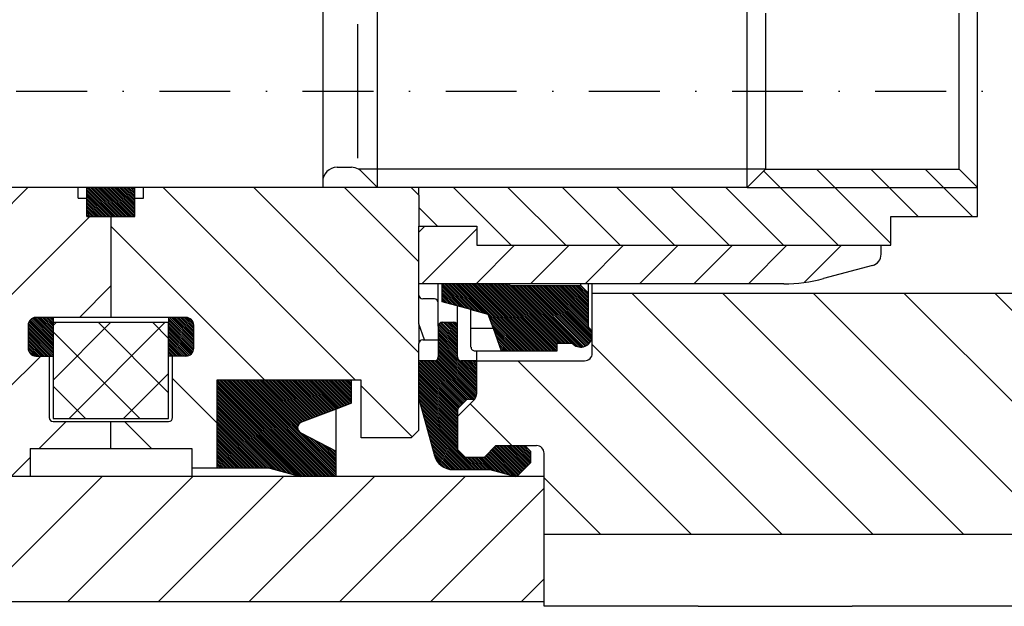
# Model space of a CAD drawing. Extents: x -727 to -307, y 210 to 507.
# Tile 7 of 9: x -458 to -382, y 358 to 404. Entities that reach past the tile are written whole.
import ezdxf

# ---------------------------------------------------------------- set-up
doc = ezdxf.new("R2010")
doc.units = 0
doc.linetypes.add('DASHDOT', pattern=[11.052632, 5.526316, -2.763158, 0, -2.763158])
doc.layers.get('0').update_dxf_attribs({"linetype": 'CONTINUOUS'})
doc.layers.add('1', color=7, linetype='CONTINUOUS')

# ---------------------------------------------------------------- blocks, each defined once
blk = doc.blocks.new('*X5')
at = {"layer": '1', "color": 2}
for p, q in [((-405.593, 426.807), (-417.125, 438.338)), ((-405.593, 433.878), (-410.054, 438.338)), ((-402.983, 438.338), (-402.983, 438.338)), ((-395.912, 438.338), (-395.912, 438.338)), ((-367.193, 416.691), (-388.841, 438.338)), ((-373.193, 429.762), (-381.77, 438.338)), ((-373.193, 436.833), (-374.699, 438.338)), ((-367.193, 409.62), (-393.593, 436.02)), ((-407.611, 421.753), (-417.593, 431.736)), ((-378.608, 413.964), (-393.593, 428.949)), ((-414.682, 421.753), (-418.742, 425.814)), ((-421.753, 421.753), (-424.343, 424.343)), ((-367.193, 423.762), (-367.895, 424.463)), ((-385.679, 413.964), (-393.593, 421.878)), ((-392.75, 413.964), (-396.875, 418.088)), ((-367.193, 402.549), (-373.193, 408.549)), ((-367.193, 395.478), (-373.193, 401.478)), ((-367.193, 388.407), (-373.193, 394.407)), ((-367.193, 381.336), (-373.193, 387.336)), ((-367.193, 374.264), (-375.807, 382.878)), ((-391.998, 363.713), (-410.747, 382.463)), ((-384.927, 363.713), (-403.676, 382.463)), ((-377.856, 363.713), (-396.605, 382.463)), ((-373.193, 366.122), (-389.534, 382.463)), ((-371.963, 371.963), (-382.463, 382.463)), ((-399.069, 363.713), (-413.839, 378.484)), ((-406.14, 363.713), (-419.64, 377.213)), ((-420.111, 370.613), (-423.352, 373.855)), ((-413.211, 363.713), (-417.593, 368.096))]:
    blk.add_line(p, q, dxfattribs=at)
blk = doc.blocks.new('*X6')
at = {"layer": '1', "color": 2}
for p, q in [((-399.199, 390.713), (-400.484, 391.998)), ((-394.956, 390.713), (-396.381, 392.138)), ((-390.713, 390.713), (-392.138, 392.138)), ((-386.471, 390.713), (-387.896, 392.138))]:
    blk.add_line(p, q, dxfattribs=at)
blk = doc.blocks.new('*X22')
at = {"color": 2}
for p, q in [((-435.671, 368.213), (-443.093, 375.635)), ((-435.813, 368.213), (-443.093, 375.494)), ((-435.954, 368.213), (-443.093, 375.353)), ((-436.096, 368.213), (-443.093, 375.211)), ((-435.53, 368.213), (-443.03, 375.713)), ((-435.389, 368.213), (-442.889, 375.713)), ((-435.247, 368.213), (-442.747, 375.713)), ((-435.106, 368.213), (-442.606, 375.713)), ((-434.964, 368.213), (-442.464, 375.713)), ((-434.823, 368.213), (-442.323, 375.713)), ((-434.681, 368.213), (-442.181, 375.713)), ((-434.54, 368.213), (-442.04, 375.713)), ((-434.399, 368.213), (-441.899, 375.713)), ((-434.257, 368.213), (-441.757, 375.713)), ((-434.116, 368.213), (-441.616, 375.713)), ((-433.974, 368.213), (-441.474, 375.713)), ((-433.833, 368.213), (-441.333, 375.713)), ((-433.793, 368.315), (-441.191, 375.713)), ((-433.793, 368.456), (-441.05, 375.713)), ((-433.793, 368.598), (-440.909, 375.713)), ((-433.793, 368.739), (-440.767, 375.713)), ((-436.772, 371.86), (-440.626, 375.713)), ((-436.794, 372.023), (-440.484, 375.713)), ((-436.772, 372.142), (-440.343, 375.713)), ((-436.727, 372.239), (-440.202, 375.713)), ((-436.664, 372.318), (-440.06, 375.713)), ((-436.586, 372.381), (-439.919, 375.713)), ((-436.491, 372.427), (-439.777, 375.713)), ((-436.388, 372.466), (-439.636, 375.713)), ((-436.286, 372.505), (-439.494, 375.713)), ((-436.184, 372.544), (-439.353, 375.713)), ((-436.081, 372.583), (-439.212, 375.713)), ((-435.979, 372.622), (-439.07, 375.713)), ((-435.877, 372.661), (-438.929, 375.713)), ((-435.774, 372.7), (-438.787, 375.713)), ((-435.672, 372.739), (-438.646, 375.713)), ((-435.57, 372.778), (-438.504, 375.713)), ((-435.467, 372.817), (-438.363, 375.713)), ((-435.365, 372.857), (-438.222, 375.713)), ((-435.262, 372.896), (-438.08, 375.713)), ((-435.16, 372.935), (-437.939, 375.713)), ((-435.058, 372.974), (-437.797, 375.713)), ((-434.955, 373.013), (-437.656, 375.713)), ((-434.853, 373.052), (-437.515, 375.713)), ((-434.751, 373.091), (-437.373, 375.713)), ((-434.648, 373.13), (-437.232, 375.713)), ((-434.546, 373.169), (-437.09, 375.713)), ((-434.443, 373.208), (-436.949, 375.713)), ((-434.341, 373.247), (-436.807, 375.713)), ((-434.239, 373.286), (-436.666, 375.713)), ((-434.136, 373.325), (-436.525, 375.713)), ((-434.034, 373.364), (-436.383, 375.713)), ((-433.932, 373.403), (-436.242, 375.713)), ((-433.829, 373.442), (-436.1, 375.713)), ((-433.727, 373.481), (-435.959, 375.713)), ((-433.625, 373.52), (-435.817, 375.713)), ((-433.522, 373.56), (-435.676, 375.713)), ((-433.42, 373.599), (-435.535, 375.713)), ((-433.317, 373.638), (-435.393, 375.713)), ((-433.215, 373.677), (-435.252, 375.713)), ((-433.113, 373.716), (-435.11, 375.713)), ((-433.01, 373.755), (-434.969, 375.713)), ((-432.908, 373.794), (-434.828, 375.713)), ((-432.806, 373.833), (-434.686, 375.713)), ((-432.703, 373.872), (-434.545, 375.713)), ((-432.601, 373.911), (-434.403, 375.713)), ((-432.593, 374.045), (-434.262, 375.713)), ((-432.593, 374.186), (-434.12, 375.713)), ((-432.593, 374.328), (-433.979, 375.713)), ((-432.593, 374.469), (-433.838, 375.713)), ((-432.593, 374.611), (-433.696, 375.713)), ((-432.593, 374.752), (-433.555, 375.713)), ((-432.593, 374.893), (-433.413, 375.713)), ((-432.593, 375.035), (-433.272, 375.713)), ((-432.593, 375.176), (-433.13, 375.713)), ((-432.593, 375.318), (-432.989, 375.713)), ((-432.593, 375.459), (-432.848, 375.713)), ((-432.593, 375.601), (-432.706, 375.713)), ((-436.237, 368.213), (-443.093, 375.07)), ((-436.379, 368.213), (-443.093, 374.928)), ((-436.52, 368.213), (-443.093, 374.787)), ((-436.691, 368.243), (-443.093, 374.645)), ((-436.884, 368.295), (-443.093, 374.504)), ((-437.078, 368.347), (-443.093, 374.363)), ((-437.271, 368.399), (-443.093, 374.221)), ((-437.464, 368.45), (-443.093, 374.08)), ((-437.657, 368.502), (-443.093, 373.938)), ((-437.85, 368.554), (-443.093, 373.797)), ((-438.044, 368.606), (-443.093, 373.655)), ((-438.237, 368.657), (-443.093, 373.514)), ((-438.43, 368.709), (-443.093, 373.373)), ((-438.623, 368.761), (-443.093, 373.231)), ((-438.816, 368.813), (-443.093, 373.09)), ((-438.996, 368.851), (-443.093, 372.948)), ((-439.138, 368.851), (-443.093, 372.807)), ((-439.279, 368.851), (-443.093, 372.666)), ((-439.421, 368.851), (-443.093, 372.524)), ((-439.562, 368.851), (-443.093, 372.383)), ((-439.704, 368.851), (-443.093, 372.241)), ((-439.845, 368.851), (-443.093, 372.1)), ((-439.986, 368.851), (-443.093, 371.958)), ((-440.128, 368.851), (-443.093, 371.817)), ((-440.269, 368.851), (-443.093, 371.676)), ((-440.411, 368.851), (-443.093, 371.534)), ((-440.552, 368.851), (-443.093, 371.393)), ((-440.693, 368.851), (-443.093, 371.251)), ((-433.793, 368.881), (-436.473, 371.56)), ((-433.793, 369.022), (-436.177, 371.406)), ((-433.793, 369.164), (-435.882, 371.252)), ((-440.835, 368.851), (-443.093, 371.11)), ((-440.976, 368.851), (-443.093, 370.968)), ((-441.118, 368.851), (-443.093, 370.827)), ((-441.259, 368.851), (-443.093, 370.686)), ((-441.401, 368.851), (-443.093, 370.544)), ((-433.793, 369.305), (-435.587, 371.098)), ((-433.793, 369.446), (-435.291, 370.945)), ((-433.793, 369.588), (-434.996, 370.791)), ((-433.793, 369.729), (-434.701, 370.637)), ((-433.793, 369.871), (-434.405, 370.483)), ((-441.542, 368.851), (-443.093, 370.403)), ((-441.683, 368.851), (-443.093, 370.261)), ((-441.825, 368.851), (-443.093, 370.12)), ((-441.966, 368.851), (-443.093, 369.979)), ((-442.108, 368.851), (-443.093, 369.837)), ((-433.793, 370.012), (-434.11, 370.329)), ((-433.793, 370.153), (-433.815, 370.175)), ((-442.249, 368.851), (-443.093, 369.696)), ((-442.391, 368.851), (-443.093, 369.554)), ((-442.532, 368.851), (-443.093, 369.413)), ((-442.673, 368.851), (-443.093, 369.271)), ((-442.815, 368.851), (-443.093, 369.13)), ((-442.956, 368.851), (-443.093, 368.989))]:
    blk.add_line(p, q, dxfattribs=at)
blk = doc.blocks.new('*X23')
at = {"color": 2}
for p, q in [((-455.843, 378.769), (-457.547, 380.473)), ((-455.843, 378.91), (-457.459, 380.526)), ((-455.843, 379.052), (-457.357, 380.566)), ((-455.843, 379.193), (-457.237, 380.587)), ((-455.843, 379.334), (-457.097, 380.588)), ((-455.843, 379.476), (-456.956, 380.588)), ((-455.843, 379.617), (-456.815, 380.588)), ((-455.843, 379.759), (-456.673, 380.588)), ((-455.843, 379.9), (-456.532, 380.588)), ((-455.843, 380.042), (-456.39, 380.588)), ((-455.843, 380.183), (-456.249, 380.588)), ((-455.843, 380.324), (-456.107, 380.588)), ((-455.843, 380.466), (-455.966, 380.588)), ((-455.843, 378.062), (-457.793, 380.011)), ((-455.843, 377.92), (-457.793, 379.87)), ((-455.843, 377.779), (-457.793, 379.729)), ((-455.843, 378.203), (-457.775, 380.135)), ((-455.843, 378.344), (-457.738, 380.239)), ((-455.843, 378.486), (-457.687, 380.33)), ((-455.843, 378.627), (-457.623, 380.407)), ((-455.843, 377.637), (-457.793, 379.587)), ((-455.936, 377.588), (-457.793, 379.446)), ((-456.077, 377.588), (-457.793, 379.305)), ((-456.219, 377.588), (-457.793, 379.163)), ((-456.36, 377.588), (-457.793, 379.022)), ((-456.502, 377.588), (-457.793, 378.88)), ((-456.643, 377.588), (-457.793, 378.739)), ((-456.784, 377.588), (-457.793, 378.597)), ((-456.926, 377.588), (-457.793, 378.456)), ((-457.067, 377.588), (-457.793, 378.315)), ((-457.209, 377.589), (-457.793, 378.173)), ((-457.38, 377.618), (-457.764, 378.002))]:
    blk.add_line(p, q, dxfattribs=at)
blk = doc.blocks.new('*X24')
at = {"color": 2}
for p, q in [((-444.893, 378.567), (-446.843, 380.517)), ((-444.893, 378.708), (-446.774, 380.588)), ((-444.893, 378.85), (-446.632, 380.588)), ((-444.893, 378.991), (-446.491, 380.588)), ((-444.893, 379.132), (-446.349, 380.588)), ((-444.893, 379.274), (-446.208, 380.588)), ((-444.893, 379.415), (-446.066, 380.588)), ((-444.893, 379.557), (-445.925, 380.588)), ((-444.893, 379.698), (-445.784, 380.588)), ((-444.893, 379.839), (-445.642, 380.588)), ((-444.893, 379.981), (-445.501, 380.588)), ((-444.913, 380.142), (-445.339, 380.568)), ((-444.893, 378.425), (-446.843, 380.375)), ((-444.893, 378.284), (-446.843, 380.234)), ((-444.895, 378.144), (-446.843, 380.092)), ((-444.916, 378.024), (-446.843, 379.951)), ((-444.956, 377.922), (-446.843, 379.81)), ((-445.009, 377.834), (-446.843, 379.668)), ((-445.075, 377.758), (-446.843, 379.527)), ((-445.153, 377.695), (-446.843, 379.385)), ((-445.243, 377.643), (-446.843, 379.244)), ((-445.347, 377.606), (-446.843, 379.103)), ((-445.471, 377.589), (-446.843, 378.961)), ((-445.612, 377.588), (-446.843, 378.82)), ((-445.753, 377.588), (-446.843, 378.678)), ((-445.895, 377.588), (-446.843, 378.537)), ((-446.036, 377.588), (-446.843, 378.395)), ((-446.178, 377.588), (-446.843, 378.254)), ((-446.319, 377.588), (-446.843, 378.113)), ((-446.461, 377.588), (-446.843, 377.971)), ((-446.602, 377.588), (-446.843, 377.83)), ((-446.743, 377.588), (-446.843, 377.688))]:
    blk.add_line(p, q, dxfattribs=at)
blk = doc.blocks.new('*X25')
at = {"color": 2}
for p, q in [((-450.972, 388.463), (-453.218, 390.71)), ((-451.113, 388.463), (-453.218, 390.569)), ((-451.254, 388.463), (-453.218, 390.427)), ((-450.83, 388.463), (-453.08, 390.713)), ((-450.689, 388.463), (-452.939, 390.713)), ((-450.547, 388.463), (-452.797, 390.713)), ((-450.406, 388.463), (-452.656, 390.713)), ((-450.265, 388.463), (-452.515, 390.713)), ((-450.123, 388.463), (-452.373, 390.713)), ((-449.982, 388.463), (-452.232, 390.713)), ((-449.84, 388.463), (-452.09, 390.713)), ((-449.699, 388.463), (-451.949, 390.713)), ((-449.557, 388.463), (-451.807, 390.713)), ((-449.468, 388.516), (-451.666, 390.713)), ((-449.468, 388.657), (-451.525, 390.713)), ((-449.468, 388.799), (-451.383, 390.713)), ((-449.468, 388.94), (-451.242, 390.713)), ((-449.468, 389.081), (-451.1, 390.713)), ((-449.468, 389.223), (-450.959, 390.713)), ((-449.468, 389.364), (-450.817, 390.713)), ((-449.468, 389.506), (-450.676, 390.713)), ((-449.468, 389.647), (-450.535, 390.713)), ((-449.468, 389.789), (-450.393, 390.713)), ((-449.468, 389.93), (-450.252, 390.713)), ((-449.468, 390.071), (-450.11, 390.713)), ((-449.468, 390.213), (-449.969, 390.713)), ((-449.468, 390.354), (-449.828, 390.713)), ((-449.468, 390.496), (-449.686, 390.713)), ((-449.468, 390.637), (-449.545, 390.713)), ((-451.396, 388.463), (-453.218, 390.286)), ((-451.537, 388.463), (-453.218, 390.144)), ((-451.679, 388.463), (-453.218, 390.003)), ((-451.82, 388.463), (-453.218, 389.862)), ((-451.962, 388.463), (-453.218, 389.72)), ((-452.103, 388.463), (-453.218, 389.579)), ((-452.244, 388.463), (-453.218, 389.437)), ((-452.386, 388.463), (-453.218, 389.296)), ((-452.527, 388.463), (-453.218, 389.154)), ((-452.669, 388.463), (-453.218, 389.013)), ((-452.81, 388.463), (-453.218, 388.872)), ((-452.952, 388.463), (-453.218, 388.73)), ((-453.093, 388.463), (-453.218, 388.589))]:
    blk.add_line(p, q, dxfattribs=at)
blk = doc.blocks.new('*X26')
at = {"color": 2}
for p, q in [((-424.343, 378.381), (-425.843, 379.881)), ((-424.343, 378.24), (-425.843, 379.74)), ((-424.343, 378.523), (-425.828, 380.008)), ((-424.343, 378.664), (-425.779, 380.1)), ((-424.343, 378.806), (-425.704, 380.167)), ((-424.343, 378.947), (-425.604, 380.207)), ((-424.343, 379.089), (-425.468, 380.213)), ((-424.343, 379.23), (-425.327, 380.213)), ((-424.343, 379.371), (-425.185, 380.213)), ((-424.343, 379.513), (-425.044, 380.213)), ((-424.343, 379.654), (-424.903, 380.213)), ((-424.343, 379.796), (-424.761, 380.213)), ((-424.344, 379.938), (-424.619, 380.212)), ((-424.343, 378.099), (-425.843, 379.599)), ((-424.343, 377.957), (-425.843, 379.457)), ((-424.343, 377.816), (-425.843, 379.316)), ((-424.343, 377.674), (-425.843, 379.174)), ((-424.343, 377.533), (-425.843, 379.033)), ((-424.277, 377.325), (-425.843, 378.891)), ((-422.843, 375.75), (-425.843, 378.75)), ((-422.843, 375.609), (-425.843, 378.609)), ((-422.843, 375.467), (-425.843, 378.467)), ((-422.843, 375.326), (-425.843, 378.326)), ((-422.843, 375.184), (-425.843, 378.184)), ((-422.864, 374.498), (-425.845, 377.479)), ((-422.843, 375.043), (-425.843, 378.043)), ((-422.843, 374.902), (-425.843, 377.902)), ((-422.843, 374.76), (-425.843, 377.76)), ((-422.845, 374.621), (-425.843, 377.619)), ((-424.006, 373.801), (-427.343, 377.139)), ((-424.076, 373.73), (-427.343, 376.997)), ((-424.147, 373.66), (-427.343, 376.856)), ((-424.218, 373.589), (-427.343, 376.715)), ((-423.935, 373.872), (-427.277, 377.213)), ((-423.864, 373.943), (-427.135, 377.213)), ((-423.794, 374.013), (-426.994, 377.213)), ((-423.723, 374.084), (-426.852, 377.213)), ((-423.65, 374.153), (-426.711, 377.213)), ((-423.556, 374.2), (-426.569, 377.213)), ((-423.428, 374.213), (-426.428, 377.213)), ((-423.287, 374.213), (-426.287, 377.213)), ((-423.145, 374.213), (-426.145, 377.213)), ((-423.004, 374.213), (-426.027, 377.237)), ((-422.945, 374.296), (-425.941, 377.292)), ((-422.899, 374.391), (-425.879, 377.372)), ((-422.843, 375.891), (-424.232, 377.28)), ((-422.843, 376.033), (-424.024, 377.213)), ((-422.843, 376.174), (-423.882, 377.213)), ((-422.843, 376.316), (-423.741, 377.213)), ((-422.843, 376.457), (-423.6, 377.213)), ((-422.843, 376.599), (-423.458, 377.213)), ((-422.843, 376.74), (-423.317, 377.213)), ((-422.843, 376.881), (-423.175, 377.213)), ((-422.843, 377.023), (-423.034, 377.213)), ((-422.843, 377.164), (-422.893, 377.213)), ((-424.286, 373.516), (-427.343, 376.573)), ((-424.332, 373.42), (-427.343, 376.432)), ((-424.343, 373.29), (-427.343, 376.29)), ((-424.343, 373.149), (-427.343, 376.149)), ((-424.343, 373.007), (-427.343, 376.007)), ((-424.343, 372.866), (-427.343, 375.866)), ((-424.343, 372.725), (-427.343, 375.725)), ((-424.343, 372.583), (-427.343, 375.583)), ((-424.343, 372.442), (-427.343, 375.442)), ((-424.343, 372.3), (-427.343, 375.3)), ((-424.343, 372.159), (-427.343, 375.159)), ((-424.343, 372.017), (-427.343, 375.017)), ((-424.343, 371.876), (-427.343, 374.876)), ((-424.343, 371.735), (-427.343, 374.735)), ((-424.343, 371.593), (-427.343, 374.593)), ((-424.343, 371.452), (-427.343, 374.452)), ((-424.343, 371.31), (-427.343, 374.31)), ((-424.343, 371.169), (-427.309, 374.135)), ((-424.343, 371.028), (-427.257, 373.941)), ((-424.343, 370.886), (-427.204, 373.747)), ((-424.343, 370.745), (-427.151, 373.553)), ((-424.343, 370.603), (-427.098, 373.358)), ((-424.343, 370.462), (-427.046, 373.164)), ((-424.343, 370.32), (-426.993, 372.97)), ((-422.903, 368.738), (-426.94, 372.776)), ((-423.044, 368.738), (-426.887, 372.582)), ((-423.186, 368.738), (-426.835, 372.387)), ((-423.327, 368.738), (-426.782, 372.193)), ((-423.468, 368.738), (-426.729, 371.999)), ((-423.61, 368.738), (-426.676, 371.805)), ((-423.751, 368.738), (-426.624, 371.611)), ((-423.893, 368.738), (-426.571, 371.417)), ((-424.034, 368.738), (-426.518, 371.222)), ((-424.176, 368.738), (-426.465, 371.028)), ((-424.317, 368.738), (-426.413, 370.834)), ((-424.458, 368.738), (-426.36, 370.64)), ((-419.409, 368.498), (-421.434, 370.522)), ((-419.339, 368.568), (-421.363, 370.593)), ((-419.268, 368.639), (-421.242, 370.613)), ((-419.197, 368.71), (-421.101, 370.613)), ((-419.126, 368.78), (-420.959, 370.613)), ((-419.056, 368.851), (-420.818, 370.613)), ((-418.985, 368.922), (-420.676, 370.613)), ((-418.914, 368.993), (-420.535, 370.613)), ((-418.844, 369.063), (-420.394, 370.613)), ((-418.773, 369.134), (-420.252, 370.613)), ((-418.702, 369.205), (-420.111, 370.613)), ((-418.643, 369.287), (-419.969, 370.613)), ((-418.643, 369.429), (-419.828, 370.613)), ((-418.643, 369.57), (-419.687, 370.613)), ((-418.643, 369.712), (-419.545, 370.613)), ((-418.643, 369.853), (-419.404, 370.613)), ((-418.643, 369.994), (-419.262, 370.613)), ((-418.643, 370.136), (-419.121, 370.613)), ((-424.6, 368.738), (-426.307, 370.446)), ((-424.742, 368.739), (-426.254, 370.252)), ((-424.896, 368.752), (-426.202, 370.057)), ((-425.072, 368.786), (-426.149, 369.863)), ((-420.982, 368.515), (-422.212, 369.745)), ((-420.789, 368.463), (-422.141, 369.816)), ((-420.596, 368.411), (-422.071, 369.886)), ((-420.403, 368.36), (-422, 369.957)), ((-420.209, 368.308), (-421.929, 370.028)), ((-420.016, 368.256), (-421.859, 370.098)), ((-419.833, 368.214), (-421.788, 370.169)), ((-419.711, 368.233), (-421.717, 370.24)), ((-419.622, 368.286), (-421.646, 370.31)), ((-419.551, 368.356), (-421.576, 370.381)), ((-419.48, 368.427), (-421.505, 370.452)), ((-425.286, 368.859), (-426.076, 369.648)), ((-425.645, 369.076), (-425.859, 369.29)), ((-422.761, 368.738), (-423.734, 369.711)), ((-422.62, 368.738), (-423.593, 369.711)), ((-422.479, 368.738), (-423.451, 369.711)), ((-422.337, 368.738), (-423.31, 369.711)), ((-422.196, 368.738), (-423.168, 369.711)), ((-422.054, 368.738), (-423.027, 369.711)), ((-421.913, 368.738), (-422.886, 369.711)), ((-421.755, 368.722), (-422.744, 369.711)), ((-421.562, 368.67), (-422.603, 369.711)), ((-421.369, 368.618), (-422.461, 369.711)), ((-421.175, 368.567), (-422.32, 369.711))]:
    blk.add_line(p, q, dxfattribs=at)
blk = doc.blocks.new('*X27')
at = {"color": 2}
for p, q in [((-423.757, 381.331), (-425.54, 383.113)), ((-423.95, 381.382), (-425.54, 382.972)), ((-424.143, 381.434), (-425.54, 382.83)), ((-423.564, 381.279), (-425.498, 383.213)), ((-423.371, 381.227), (-425.357, 383.213)), ((-423.177, 381.175), (-425.216, 383.213)), ((-422.984, 381.124), (-425.074, 383.213)), ((-422.791, 381.072), (-424.933, 383.213)), ((-422.598, 381.02), (-424.791, 383.213)), ((-422.405, 380.968), (-424.65, 383.213)), ((-422.212, 380.917), (-424.508, 383.213)), ((-422.018, 380.865), (-424.367, 383.213)), ((-418.995, 377.983), (-424.226, 383.213)), ((-418.854, 377.983), (-424.084, 383.213)), ((-418.712, 377.983), (-423.943, 383.213)), ((-418.571, 377.983), (-423.801, 383.213)), ((-418.429, 377.983), (-423.66, 383.213)), ((-418.288, 377.983), (-423.518, 383.213)), ((-418.147, 377.983), (-423.377, 383.213)), ((-418.005, 377.983), (-423.236, 383.213)), ((-417.864, 377.983), (-423.094, 383.213)), ((-417.722, 377.983), (-422.953, 383.213)), ((-417.581, 377.983), (-422.811, 383.213)), ((-417.439, 377.983), (-422.67, 383.213)), ((-417.298, 377.983), (-422.529, 383.213)), ((-417.157, 377.983), (-422.387, 383.213)), ((-417.015, 377.983), (-422.246, 383.213)), ((-416.874, 377.983), (-422.104, 383.213)), ((-416.732, 377.983), (-421.963, 383.213)), ((-416.591, 377.983), (-421.821, 383.213)), ((-416.587, 378.12), (-421.68, 383.213)), ((-416.587, 378.262), (-421.539, 383.213)), ((-416.587, 378.403), (-421.397, 383.213)), ((-416.587, 378.545), (-421.256, 383.213)), ((-416.484, 378.583), (-421.114, 383.213)), ((-416.342, 378.583), (-420.973, 383.213)), ((-416.201, 378.583), (-420.831, 383.213)), ((-416.059, 378.583), (-420.69, 383.213)), ((-415.918, 378.583), (-420.549, 383.213)), ((-415.777, 378.583), (-420.407, 383.213)), ((-420.261, 383.208), (-420.266, 383.213)), ((-415.635, 378.583), (-420.135, 383.083)), ((-415.494, 378.583), (-419.994, 383.083)), ((-415.153, 378.384), (-419.853, 383.083)), ((-414.932, 378.304), (-419.711, 383.083)), ((-414.77, 378.283), (-419.57, 383.083)), ((-414.634, 378.289), (-419.428, 383.083)), ((-414.515, 378.311), (-419.287, 383.083)), ((-414.408, 378.346), (-419.146, 383.083)), ((-414.312, 378.391), (-419.004, 383.083)), ((-414.224, 378.445), (-418.863, 383.083)), ((-414.145, 378.507), (-418.721, 383.083)), ((-414.074, 378.577), (-418.58, 383.083)), ((-414.01, 378.655), (-418.438, 383.083)), ((-413.955, 378.741), (-418.297, 383.083)), ((-413.909, 378.836), (-418.156, 383.083)), ((-413.872, 378.941), (-418.014, 383.083)), ((-413.848, 379.058), (-417.873, 383.083)), ((-413.84, 379.191), (-417.731, 383.083)), ((-413.855, 379.348), (-417.59, 383.083)), ((-413.92, 379.554), (-417.448, 383.083)), ((-414.139, 379.915), (-417.307, 383.083)), ((-414.139, 380.057), (-417.166, 383.083)), ((-414.139, 380.198), (-417.024, 383.083)), ((-414.139, 380.34), (-416.883, 383.083)), ((-414.139, 380.481), (-416.741, 383.083)), ((-414.139, 380.623), (-416.6, 383.083)), ((-414.139, 380.764), (-416.458, 383.083)), ((-414.139, 380.905), (-416.317, 383.083)), ((-414.139, 381.047), (-416.176, 383.083)), ((-414.139, 381.188), (-416.034, 383.083)), ((-414.139, 381.33), (-415.893, 383.083)), ((-414.139, 381.471), (-415.751, 383.083)), ((-414.139, 381.612), (-415.61, 383.083)), ((-414.139, 381.754), (-415.469, 383.083)), ((-414.139, 381.895), (-415.327, 383.083)), ((-414.139, 382.037), (-415.186, 383.083)), ((-414.139, 382.178), (-415.044, 383.083)), ((-414.139, 382.32), (-414.903, 383.083)), ((-414.139, 382.461), (-414.761, 383.083)), ((-424.337, 381.486), (-425.54, 382.689)), ((-424.53, 381.538), (-425.54, 382.547)), ((-424.723, 381.589), (-425.54, 382.406)), ((-424.916, 381.641), (-425.54, 382.265)), ((-425.109, 381.693), (-425.54, 382.123)), ((-425.302, 381.745), (-425.54, 381.982)), ((-425.496, 381.796), (-425.54, 381.84)), ((-419.136, 377.983), (-421.952, 380.799)), ((-419.278, 377.983), (-421.871, 380.576)), ((-419.419, 377.983), (-421.79, 380.354)), ((-419.561, 377.983), (-421.709, 380.132)), ((-419.702, 377.983), (-421.629, 379.909)), ((-419.844, 377.983), (-421.548, 379.687)), ((-419.985, 377.983), (-421.467, 379.465)), ((-420.126, 377.983), (-421.386, 379.242)), ((-420.268, 377.983), (-421.305, 379.02)), ((-420.409, 377.983), (-421.224, 378.798)), ((-420.551, 377.983), (-421.143, 378.575)), ((-420.692, 377.983), (-421.062, 378.353)), ((-420.834, 377.983), (-420.981, 378.131))]:
    blk.add_line(p, q, dxfattribs=at)
blk = doc.blocks.new('*X35')
at = {"color": 2}
for p, q in [((-461.78, 358.463), (-452.03, 368.213)), ((-454.709, 358.463), (-444.959, 368.213)), ((-447.638, 358.463), (-437.888, 368.213)), ((-440.567, 358.463), (-430.817, 368.213)), ((-433.496, 358.463), (-423.746, 368.213)), ((-426.425, 358.463), (-417.593, 367.295)), ((-419.354, 358.463), (-417.593, 360.224))]:
    blk.add_line(p, q, dxfattribs=at)
blk = doc.blocks.new('*X42')
at = {"color": 2}
for p, q in [((-432.282, 375.713), (-447.282, 390.713)), ((-427.343, 377.846), (-440.211, 390.713)), ((-427.343, 384.917), (-433.14, 390.713)), ((-439.353, 375.713), (-451.343, 387.704)), ((-451.299, 380.588), (-451.343, 380.633)), ((-443.093, 372.383), (-446.543, 375.833)), ((-427.863, 371.294), (-431.843, 375.275)), ((-448.17, 370.388), (-450.27, 372.488))]:
    blk.add_line(p, q, dxfattribs=at)
blk = doc.blocks.new('*X44')
at = {"color": 2}
for p, q in [((-475.343, 387.327), (-471.957, 390.713)), ((-475.343, 380.256), (-464.886, 390.713)), ((-475.343, 373.185), (-457.815, 390.713)), ((-465.743, 375.714), (-452.994, 388.463)), ((-453.798, 380.588), (-451.343, 383.043)), ((-459.593, 374.793), (-456.798, 377.588)), ((-456.927, 370.388), (-454.827, 372.488)), ((-459.102, 368.213), (-457.643, 369.672))]:
    blk.add_line(p, q, dxfattribs=at)
blk = doc.blocks.new('*X48')
at = {"color": 2}
for p, q in [((-427.343, 387.244), (-426.874, 387.713)), ((-427.131, 383.213), (-422.843, 387.501)), ((-422.888, 383.213), (-419.888, 386.213)), ((-418.646, 383.213), (-415.646, 386.213)), ((-414.403, 383.213), (-411.403, 386.213)), ((-410.16, 383.213), (-407.16, 386.213)), ((-405.918, 383.213), (-402.918, 386.213)), ((-401.675, 383.213), (-398.675, 386.213)), ((-397.325, 383.321), (-394.432, 386.213))]:
    blk.add_line(p, q, dxfattribs=at)
blk = doc.blocks.new('*X50')
at = {"color": 2}
for p, q in [((-420.155, 386.213), (-424.655, 390.713)), ((-415.912, 386.213), (-420.412, 390.713)), ((-411.669, 386.213), (-416.169, 390.713)), ((-407.427, 386.213), (-411.927, 390.713)), ((-403.184, 386.213), (-407.684, 390.713)), ((-398.941, 386.213), (-403.441, 390.713)), ((-394.699, 386.213), (-399.199, 390.713)), ((-390.593, 386.351), (-394.956, 390.713)), ((-388.463, 388.463), (-390.713, 390.713)), ((-384.221, 388.463), (-386.471, 390.713)), ((-425.897, 387.713), (-427.343, 389.16))]:
    blk.add_line(p, q, dxfattribs=at)
blk = doc.blocks.new('*X51')
at = {"color": 2}
for p, q in [((-455.843, 379.957), (-455.587, 380.213)), ((-455.843, 375.714), (-451.344, 380.213)), ((-454.602, 372.713), (-447.102, 380.213)), ((-446.843, 374.718), (-452.338, 380.213)), ((-446.843, 378.961), (-448.096, 380.213)), ((-449.081, 372.713), (-455.843, 379.476)), ((-450.359, 372.713), (-446.843, 376.229)), ((-453.324, 372.713), (-455.843, 375.233))]:
    blk.add_line(p, q, dxfattribs=at)

msp = doc.modelspace()

# ---------------------------------------------------------------- linework, layer by layer
at = {"color": 1}
for p, q in [((-434.843, 405.263), (-434.843, 398.213)), ((-430.568, 398.213), (-430.568, 405.713)), ((-401.768, 398.213), (-401.768, 405.713)), ((-383.843, 398.213), (-383.843, 405.713)), ((-400.343, 404.288), (-400.343, 398.213)), ((-385.268, 398.213), (-385.268, 404.288)), ((-434.843, 398.213), (-434.843, 391.163)), ((-430.568, 390.713), (-430.568, 398.213)), ((-401.768, 390.713), (-401.768, 398.213)), ((-400.343, 398.213), (-400.343, 392.138)), ((-385.268, 392.138), (-385.268, 398.213)), ((-383.843, 390.713), (-383.843, 398.213)), ((-433.718, 392.288), (-432.609, 392.288)), ((-431.814, 391.959), (-430.568, 390.713)), ((-400.343, 392.138), (-401.768, 390.713)), ((-401.768, 390.713), (-400.343, 392.138)), ((-400.343, 392.138), (-385.268, 392.138)), ((-383.843, 390.713), (-385.268, 392.138)), ((-453.893, 390.713), (-475.343, 390.713)), ((-453.218, 390.713), (-453.893, 390.713)), ((-453.893, 389.888), (-453.893, 390.713)), ((-449.468, 390.713), (-453.218, 390.713)), ((-453.218, 389.888), (-453.218, 390.713)), ((-449.468, 389.888), (-449.468, 390.713)), ((-448.793, 390.713), (-449.468, 390.713)), ((-448.793, 389.888), (-448.793, 390.713)), ((-434.843, 390.713), (-448.793, 390.713)), ((-434.843, 391.163), (-434.843, 390.713)), ((-430.568, 390.713), (-434.843, 390.713)), ((-427.943, 390.713), (-430.568, 390.713)), ((-427.343, 390.713), (-427.943, 390.713)), ((-427.343, 390.113), (-427.943, 390.713)), ((-427.343, 390.113), (-427.343, 390.713)), ((-401.768, 390.713), (-427.343, 390.713)), ((-383.843, 388.463), (-383.843, 390.713)), ((-453.893, 389.888), (-453.218, 389.888)), ((-453.218, 388.463), (-453.218, 389.888)), ((-449.468, 388.463), (-449.468, 389.888)), ((-449.468, 389.888), (-448.793, 389.888)), ((-427.343, 390.113), (-427.343, 387.713)), ((-453.218, 388.463), (-451.343, 388.463)), ((-451.343, 388.463), (-449.468, 388.463)), ((-451.343, 388.463), (-451.343, 380.588)), ((-390.593, 388.463), (-383.843, 388.463)), ((-390.593, 386.213), (-390.593, 388.463)), ((-427.343, 383.213), (-427.343, 387.713)), ((-427.343, 387.713), (-422.843, 387.713)), ((-422.843, 387.713), (-422.843, 386.213)), ((-422.843, 386.213), (-391.343, 386.213)), ((-391.343, 385.512), (-391.343, 386.213)), ((-391.343, 386.213), (-390.593, 386.213)), ((-392.01, 384.642), (-395.817, 383.622)), ((-425.843, 383.213), (-427.343, 383.213)), ((-427.343, 382.335), (-427.343, 383.213)), ((-425.54, 383.213), (-425.843, 383.213)), ((-425.843, 381.735), (-425.843, 383.213)), ((-420.261, 383.213), (-425.54, 383.213)), ((-425.54, 381.808), (-425.54, 383.213)), ((-414.74, 383.213), (-420.261, 383.213)), ((-420.261, 383.083), (-420.261, 383.213)), ((-420.261, 383.083), (-414.74, 383.083)), ((-414.139, 383.213), (-414.74, 383.213)), ((-414.74, 383.083), (-414.74, 383.213)), ((-414.139, 382.483), (-414.74, 383.083)), ((-413.839, 383.213), (-414.139, 383.213)), ((-414.139, 382.483), (-414.139, 383.213)), ((-413.839, 382.463), (-413.839, 383.213)), ((-398.923, 383.213), (-413.839, 383.213)), ((-427.343, 380.098), (-427.343, 382.335)), ((-426.143, 382.035), (-427.043, 382.035)), ((-414.139, 379.854), (-414.139, 382.483)), ((-413.839, 378.863), (-413.839, 382.463)), ((-401.843, 382.463), (-413.839, 382.463)), ((-397.343, 382.463), (-401.843, 382.463)), ((-377.693, 382.463), (-397.343, 382.463)), ((-425.843, 379.913), (-425.843, 381.735)), ((-423.29, 381.205), (-425.54, 381.808)), ((-424.343, 379.913), (-424.343, 381.472)), ((-455.843, 380.588), (-457.194, 380.588)), ((-451.343, 380.588), (-455.843, 380.588)), ((-455.843, 380.588), (-455.843, 380.213)), ((-446.843, 380.588), (-451.343, 380.588)), ((-445.493, 380.588), (-446.843, 380.588)), ((-446.843, 380.588), (-446.843, 380.213)), ((-423.29, 379.762), (-423.29, 381.205)), ((-423.29, 381.205), (-421.972, 380.852)), ((-421.972, 380.852), (-421.575, 379.762)), ((-457.793, 379.988), (-457.793, 378.188)), ((-455.843, 380.213), (-455.843, 377.588)), ((-455.843, 380.213), (-446.843, 380.213)), ((-446.843, 377.588), (-446.843, 380.213)), ((-444.893, 378.188), (-444.893, 379.988)), ((-427.343, 380.098), (-427.343, 378.553)), ((-426.923, 378.853), (-427.343, 380.098)), ((-425.843, 379.913), (-425.843, 378.853)), ((-425.543, 380.213), (-424.643, 380.213)), ((-424.343, 377.513), (-424.343, 379.913)), ((-423.29, 379.762), (-421.575, 379.762)), ((-423.29, 378.283), (-423.29, 379.762)), ((-421.575, 379.762), (-420.927, 377.983)), ((-427.343, 377.213), (-427.343, 378.553)), ((-427.043, 378.853), (-426.923, 378.853)), ((-426.923, 378.853), (-425.843, 378.853)), ((-425.843, 378.853), (-425.843, 377.513)), ((-416.587, 377.983), (-416.587, 378.583)), ((-416.587, 378.583), (-415.41, 378.583)), ((-413.839, 377.813), (-413.839, 378.863)), ((-457.194, 377.588), (-456.143, 377.588)), ((-456.143, 377.588), (-455.843, 377.588)), ((-456.143, 377.588), (-456.143, 372.788)), ((-455.843, 377.588), (-455.843, 372.713)), ((-446.543, 377.588), (-446.843, 377.588)), ((-446.843, 372.713), (-446.843, 377.588)), ((-445.493, 377.588), (-446.543, 377.588)), ((-446.543, 372.788), (-446.543, 377.588)), ((-422.99, 377.983), (-422.843, 377.983)), ((-422.843, 377.983), (-420.927, 377.983)), ((-422.843, 377.213), (-422.843, 377.983)), ((-422.843, 377.213), (-422.843, 377.983)), ((-420.927, 377.983), (-416.587, 377.983)), ((-426.143, 377.213), (-427.343, 377.213)), ((-427.343, 374.26), (-427.343, 377.213)), ((-422.843, 377.213), (-424.043, 377.213)), ((-422.843, 374.674), (-422.843, 377.213)), ((-422.843, 377.213), (-414.439, 377.213)), ((-443.093, 375.713), (-443.093, 368.851)), ((-432.593, 375.713), (-443.093, 375.713)), ((-432.593, 373.914), (-432.593, 375.713)), ((-431.843, 375.713), (-432.593, 375.713)), ((-431.843, 371.213), (-431.843, 375.713)), ((-432.593, 373.914), (-433.793, 373.456)), ((-427.343, 374.26), (-426.144, 369.845)), ((-427.343, 371.813), (-427.343, 374.26)), ((-423.063, 374.144), (-424.343, 372.863)), ((-423.681, 374.126), (-424.255, 373.551)), ((-423.469, 374.213), (-423.002, 374.213)), ((-433.793, 373.456), (-436.505, 372.422)), ((-433.793, 370.164), (-433.793, 373.456)), ((-424.343, 373.339), (-424.343, 372.863)), ((-424.343, 372.863), (-424.343, 370.313)), ((-455.843, 372.713), (-446.843, 372.713)), ((-455.843, 372.488), (-451.343, 372.488)), ((-451.343, 372.488), (-446.843, 372.488)), ((-451.343, 370.388), (-451.343, 372.488)), ((-436.553, 371.602), (-433.793, 370.164)), ((-427.943, 371.213), (-427.343, 371.813)), ((-427.943, 371.213), (-431.843, 371.213)), ((-422.246, 369.711), (-421.344, 370.613)), ((-421.344, 370.613), (-419.093, 370.613)), ((-419.093, 370.613), (-418.174, 370.613)), ((-419.093, 370.613), (-418.643, 370.163)), ((-457.643, 370.388), (-451.343, 370.388)), ((-457.643, 370.388), (-457.643, 368.213)), ((-451.343, 370.388), (-445.043, 370.388)), ((-445.043, 370.388), (-445.043, 368.851)), ((-433.793, 368.213), (-433.793, 370.164)), ((-424.343, 370.313), (-423.741, 369.711)), ((-418.643, 370.163), (-418.643, 369.263)), ((-417.593, 368.213), (-417.593, 370.013)), ((-423.741, 369.711), (-422.246, 369.711)), ((-418.643, 369.263), (-419.605, 368.301)), ((-457.643, 368.213), (-459.593, 368.213)), ((-445.043, 368.213), (-457.643, 368.213)), ((-445.043, 368.851), (-445.043, 368.213)), ((-443.093, 368.851), (-445.043, 368.851)), ((-436.58, 368.213), (-445.043, 368.213)), ((-438.961, 368.851), (-443.093, 368.851)), ((-438.961, 368.851), (-436.58, 368.213)), ((-433.793, 368.213), (-436.58, 368.213)), ((-417.593, 368.213), (-433.793, 368.213)), ((-424.697, 368.738), (-421.816, 368.738)), ((-421.816, 368.738), (-419.895, 368.224)), ((-417.593, 363.713), (-417.593, 368.213)), ((-417.593, 358.463), (-417.593, 363.713))]:
    msp.add_line(p, q, dxfattribs=at)
at = {"color": 2}
for p, q in [((-432.143, 403.439), (-432.143, 398.213)), ((-432.143, 398.213), (-432.143, 392.988)), ((-400.343, 392.138), (-432.048, 392.138)), ((-401.768, 390.713), (-383.843, 390.713))]:
    msp.add_line(p, q, dxfattribs=at)
at = {"color": 2, "linetype": 'DASHDOT'}
msp.add_line((-692.923, 398.213), (-360.59, 398.213), dxfattribs=at)
at = {"color": 7}
for p, q in [((-560.093, 358.463), (-417.593, 358.463)), ((-417.593, 358.088), (-417.593, 358.463)), ((-405.593, 358.088), (-417.593, 358.088)), ((-373.193, 358.088), (-393.593, 358.088))]:
    msp.add_line(p, q, dxfattribs=at)
at = {"color": 1}
for centre, radius, start, end in [((-433.718, 391.163), 1.125, 90, 180), ((-432.609, 391.163), 1.125, 60.07357, 90), ((-432.609, 391.163), 1.125, 45, 60.07357), ((-392.243, 385.512), 0.9, 285, 0), ((-398.923, 395.213), 12, 270, 285), ((-427.043, 382.335), 0.3, 180, 270), ((-426.143, 381.735), 0.3, 0, 90), ((-457.194, 379.988), 0.6, 90.00645, 180.00645), ((-445.493, 379.988), 0.6, 359.99355, 89.99355), ((-425.543, 379.913), 0.3, 90, 180), ((-424.643, 379.913), 0.3, 0, 90), ((-414.739, 379.183), 0.9, 221.81727, 48.18341), ((-457.194, 378.188), 0.6, 179.99284, 269.99284), ((-445.493, 378.188), 0.6, 270.00716, 0.00716), ((-427.043, 378.553), 0.3, 90, 180), ((-422.989, 378.283), 0.3, 179.97279, 269.9728), ((-426.143, 377.513), 0.3, 270, 0), ((-424.043, 377.513), 0.3, 180, 270), ((-414.439, 377.813), 0.6, 270, 0), ((-423.593, 374.674), 0.75, 322.1052, 0), ((-424.043, 373.339), 0.3, 135, 180), ((-423.469, 373.913), 0.3, 90, 135), ((-423.593, 374.674), 0.75, 315, 322.1052), ((-455.843, 372.788), 0.3, 179.99284, 269.99284), ((-446.843, 372.788), 0.3, 270.00716, 0.00716), ((-436.345, 372.001), 0.45, 110.85473, 242.48354), ((-418.193, 370.013), 0.6, 0, 88.18807), ((-424.697, 370.238), 1.5, 195.19853, 270), ((-419.818, 368.513), 0.3, 255, 315)]:
    msp.add_arc(centre, radius, start, end, dxfattribs=at)
at = {"layer": '1', "color": 1}
msp.add_line((-417.593, 363.713), (-373.193, 363.713), dxfattribs=at)
at = {"layer": '1', "color": 7}
msp.add_line((-405.593, 358.088), (-393.593, 358.088), dxfattribs=at)

# ---------------------------------------------------------------- block references
for name in ['*X44', '*X25', '*X42', '*X50', '*X48', '*X27', '*X23', '*X24', '*X51', '*X26', '*X22', '*X35']:
    msp.add_blockref(name, (0, 0))
at = {"layer": '1'}
for name in ['*X5', '*X6']:
    msp.add_blockref(name, (0, 0), dxfattribs=at)

doc.saveas('drawing.dxf')
